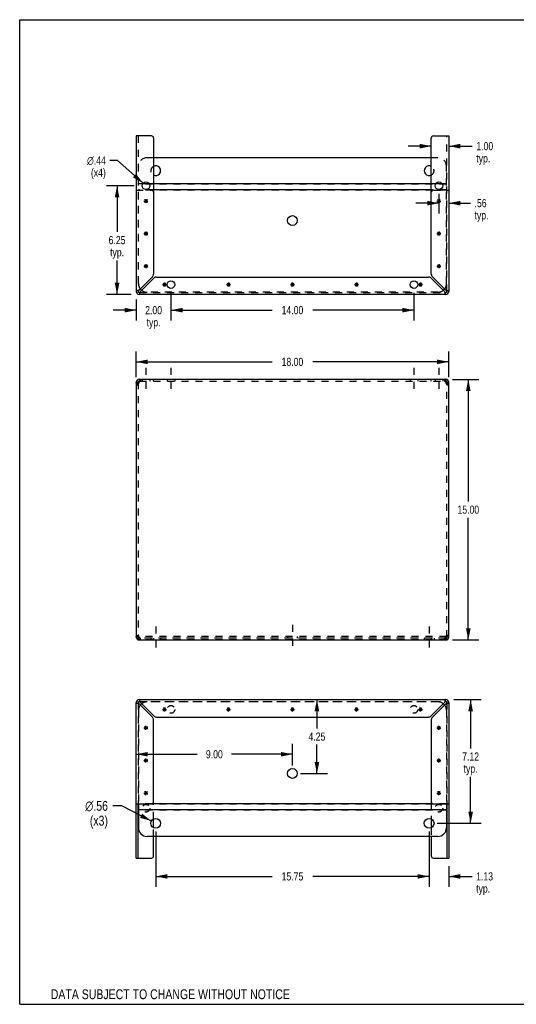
# Model space of a CAD drawing. Header units: inches. Extents: x 0 to 73.3, y 0 to 56.7.
# Tile 1 of 2: x 0 to 28.6, y 0 to 56.7. Entities that reach past the tile are written whole.
import ezdxf

# ---------------------------------------------------------------- set-up
doc = ezdxf.new("R2010")
doc.units = ezdxf.units.IN
doc.header["$LTSCALE"] = 4.033333
doc.header["$MEASUREMENT"] = 0
doc.linetypes.add('DASHED', pattern=[0.2, 0.1, -0.1])
doc.linetypes.add('HIDDEN', pattern=[0.2, 0.1, -0.1])
doc.layers.get('0').update_dxf_attribs({"linetype": 'CONTINUOUS'})
doc.layers.add('DEFAULT_2', color=8, linetype='HIDDEN')
doc.layers.add('DIMENSIONS', color=7, linetype='CONTINUOUS')
doc.styles.get("Standard").update_dxf_attribs({"font": 'txt', "width": 0.8})
doc.styles.add('TEXTSTYLE_1', font='gdt', dxfattribs={"width": 0.8})
doc.dimstyles.new('DIMSTYLE_1', dxfattribs={"dimtxt": 0.466667, "dimasz": 0.666667, "dimexe": 0.09, "dimexo": 0.07, "dimgap": 0.035, "dimtad": 0, "dimtih": 1, "dimtoh": 1, "dimzin": 4, "dimdsep": 46, "dimtxsty": 'Standard', "dimblk": '_FILLED', "dimblk1": '_FILLED', "dimblk2": '_FILLED', "dimcen": 0.09, "dimadec": 0, "dimazin": 0, "dimtfac": 1, "dimtofl": 0, "dimtmove": 0, "dimatfit": 3, "dimldrblk": '_FILLED', "dimfxl": 1, "dimtolj": 1, "dimtzin": 4, "dimarcsym": 0})
doc.dimstyles.new('DIMSTYLE_2', dxfattribs={"dimtxt": 0.566667, "dimasz": 0.666667, "dimexe": 0.09, "dimexo": 0.07, "dimgap": 0.09, "dimtad": 0, "dimtih": 1, "dimtoh": 1, "dimzin": 4, "dimdsep": 46, "dimtxsty": 'Standard', "dimblk": '_FILLED', "dimblk1": '_FILLED', "dimblk2": '_FILLED', "dimcen": 0.09, "dimadec": 0, "dimazin": 0, "dimtfac": 1, "dimtofl": 0, "dimtmove": 0, "dimatfit": 3, "dimldrblk": '_FILLED', "dimfxl": 1, "dimtolj": 1, "dimtzin": 4, "dimarcsym": 0})
doc.dimstyles.new('DIMSTYLE_3', dxfattribs={"dimtxt": 0.466667, "dimasz": 0.666667, "dimexe": 0.09, "dimexo": 0.07, "dimgap": 0.09, "dimtad": 0, "dimtih": 1, "dimtoh": 1, "dimzin": 4, "dimdsep": 46, "dimtxsty": 'Standard', "dimblk": '_FILLED', "dimblk1": '_FILLED', "dimblk2": '_FILLED', "dimcen": 0.09, "dimadec": 0, "dimazin": 0, "dimtfac": 1, "dimtofl": 0, "dimtmove": 0, "dimatfit": 3, "dimldrblk": '_FILLED', "dimfxl": 1, "dimtolj": 1, "dimtzin": 4, "dimarcsym": 0})

# ---------------------------------------------------------------- blocks, each defined once
blk = doc.blocks.new('_FILLED')
at = {"color": 0, "linetype": 'ByBlock'}
blk.add_solid([(0, 0), (-1, 0.2), (-1, -0.2)], dxfattribs=at)
blk = doc.blocks.new('*D1')
at = {"layer": 'DIMENSIONS', "color": 2, "linetype": 'Continuous'}
for p, q in [((6.715, 36.094), (6.715, 37.575)), ((24.715, 36.094), (24.715, 37.575)), ((6.715, 36.975), (14.548, 36.975)), ((24.715, 36.975), (16.881, 36.975))]:
    blk.add_line(p, q, dxfattribs=at)
at = {"layer": 'DIMENSIONS', "color": 2, "linetype": 'Continuous', "xscale": 0.6666666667, "yscale": 0.6666666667, "zscale": 0.6666666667, "rotation": 180}
blk.add_blockref('_FILLED', (6.715, 36.975), dxfattribs=at)
at = {"layer": 'DIMENSIONS', "color": 2, "linetype": 'Continuous', "xscale": 0.6666666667, "yscale": 0.6666666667, "zscale": 0.6666666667}
blk.add_blockref('_FILLED', (24.715, 36.975), dxfattribs=at)
at = {"layer": 'DIMENSIONS', "color": 2, "linetype": 'Continuous', "insert": (15.715, 37.208), "char_height": 0.4667, "width": 1.86667, "attachment_point": 2, "line_spacing_factor": 0.9}
blk.add_mtext('18.00', dxfattribs=at)
blk = doc.blocks.new('*D2')
at = {"layer": 'DIMENSIONS', "color": 2, "linetype": 'Continuous'}
for p, q in [((24.939, 35.968), (26.447, 35.968)), ((25.847, 35.968), (25.847, 28.935)), ((25.847, 20.968), (25.847, 28.001)), ((24.939, 20.968), (26.447, 20.968))]:
    blk.add_line(p, q, dxfattribs=at)
at = {"layer": 'DIMENSIONS', "color": 2, "linetype": 'Continuous', "xscale": 0.6666666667, "yscale": 0.6666666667, "zscale": 0.6666666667}
for p, rotation in [((25.847, 35.968), 90), ((25.847, 20.968), 270)]:
    blk.add_blockref('_FILLED', p, dxfattribs=dict(at, rotation=rotation))
at = {"layer": 'DIMENSIONS', "color": 2, "linetype": 'Continuous', "insert": (25.847, 28.701), "char_height": 0.4667, "width": 1.86667, "attachment_point": 2, "line_spacing_factor": 0.9}
blk.add_mtext('15.00', dxfattribs=at)
blk = doc.blocks.new('*D5')
at = {"layer": 'DIMENSIONS', "color": 2, "linetype": 'Continuous'}
for p, q in [((17.125, 17.535), (17.125, 15.876)), ((17.125, 13.284), (17.125, 14.943)), ((16.181, 13.284), (17.725, 13.284))]:
    blk.add_line(p, q, dxfattribs=at)
at = {"layer": 'DIMENSIONS', "color": 2, "linetype": 'Continuous', "xscale": 0.6666666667, "yscale": 0.6666666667, "zscale": 0.6666666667}
for p, rotation in [((17.125, 17.535), 90), ((17.125, 13.284), 270)]:
    blk.add_blockref('_FILLED', p, dxfattribs=dict(at, rotation=rotation))
at = {"layer": 'DIMENSIONS', "color": 2, "linetype": 'Continuous', "insert": (17.125, 15.643), "char_height": 0.4667, "width": 1.49333, "attachment_point": 2, "line_spacing_factor": 0.9}
blk.add_mtext('4.25', dxfattribs=at)
blk = doc.blocks.new('*D6')
at = {"layer": 'DIMENSIONS', "color": 2, "linetype": 'Continuous'}
for p, q in [((15.715, 13.75), (15.715, 14.992)), ((6.715, 14.392), (10.235, 14.392)), ((15.715, 14.392), (12.195, 14.392))]:
    blk.add_line(p, q, dxfattribs=at)
at = {"layer": 'DIMENSIONS', "color": 2, "linetype": 'Continuous', "xscale": 0.6666666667, "yscale": 0.6666666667, "zscale": 0.6666666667, "rotation": 180}
blk.add_blockref('_FILLED', (6.715, 14.392), dxfattribs=at)
at = {"layer": 'DIMENSIONS', "color": 2, "linetype": 'Continuous', "xscale": 0.6666666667, "yscale": 0.6666666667, "zscale": 0.6666666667}
blk.add_blockref('_FILLED', (15.715, 14.392), dxfattribs=at)
at = {"layer": 'DIMENSIONS', "color": 2, "linetype": 'Continuous', "insert": (11.215, 14.625), "char_height": 0.4667, "width": 1.49333, "attachment_point": 2, "line_spacing_factor": 0.9}
blk.add_mtext('9.00', dxfattribs=at)
blk = doc.blocks.new('*D7')
at = {"layer": 'DIMENSIONS', "color": 2, "linetype": 'Continuous'}
for p, q in [((23.59, 9.95), (23.59, 6.761)), ((24.715, 7.945), (24.715, 6.761)), ((23.59, 7.361), (22.256, 7.361)), ((24.715, 7.361), (26.064, 7.361))]:
    blk.add_line(p, q, dxfattribs=at)
at = {"layer": 'DIMENSIONS', "color": 2, "linetype": 'Continuous', "xscale": 0.6666666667, "yscale": 0.6666666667, "zscale": 0.6666666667}
blk.add_blockref('_FILLED', (23.59, 7.361), dxfattribs=at)
at = {"layer": 'DIMENSIONS', "color": 2, "linetype": 'Continuous', "xscale": 0.6666666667, "yscale": 0.6666666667, "zscale": 0.6666666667, "rotation": 180}
blk.add_blockref('_FILLED', (24.715, 7.361), dxfattribs=at)
at = {"layer": 'DIMENSIONS', "color": 2, "linetype": 'Continuous', "insert": (26.298, 7.594), "char_height": 0.4667, "width": 1.49333, "attachment_point": 1, "line_spacing_factor": 0.9}
blk.add_mtext('1.13\\Ptyp.', dxfattribs=at)
blk = doc.blocks.new('*D8')
at = {"layer": 'DIMENSIONS', "color": 2, "linetype": 'Continuous'}
for p, q in [((7.84, 9.95), (7.84, 6.761)), ((23.59, 9.95), (23.59, 6.761)), ((7.84, 7.361), (14.548, 7.361)), ((23.59, 7.361), (16.881, 7.361))]:
    blk.add_line(p, q, dxfattribs=at)
at = {"layer": 'DIMENSIONS', "color": 2, "linetype": 'Continuous', "xscale": 0.6666666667, "yscale": 0.6666666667, "zscale": 0.6666666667, "rotation": 180}
blk.add_blockref('_FILLED', (7.84, 7.361), dxfattribs=at)
at = {"layer": 'DIMENSIONS', "color": 2, "linetype": 'Continuous', "xscale": 0.6666666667, "yscale": 0.6666666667, "zscale": 0.6666666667}
blk.add_blockref('_FILLED', (23.59, 7.361), dxfattribs=at)
at = {"layer": 'DIMENSIONS', "color": 2, "linetype": 'Continuous', "insert": (15.715, 7.594), "char_height": 0.4667, "width": 1.86667, "attachment_point": 2, "line_spacing_factor": 0.9}
blk.add_mtext('15.75', dxfattribs=at)
blk = doc.blocks.new('*D9')
at = {"layer": 'DIMENSIONS', "color": 2, "linetype": 'Continuous'}
for p, q in [((25.015, 17.535), (26.579, 17.535)), ((25.979, 17.535), (25.979, 14.729)), ((25.979, 10.416), (25.979, 13.095)), ((24.056, 10.416), (26.579, 10.416))]:
    blk.add_line(p, q, dxfattribs=at)
at = {"layer": 'DIMENSIONS', "color": 2, "linetype": 'Continuous', "xscale": 0.6666666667, "yscale": 0.6666666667, "zscale": 0.6666666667}
for p, rotation in [((25.979, 17.535), 90), ((25.979, 10.416), 270)]:
    blk.add_blockref('_FILLED', p, dxfattribs=dict(at, rotation=rotation))
at = {"layer": 'DIMENSIONS', "color": 2, "linetype": 'Continuous', "insert": (25.979, 14.495), "char_height": 0.4667, "width": 1.49333, "attachment_point": 2, "line_spacing_factor": 0.9}
blk.add_mtext('7.12\\Ptyp.', dxfattribs=at)
blk = doc.blocks.new('*D10')
at = {"layer": 'DIMENSIONS', "color": 2, "linetype": 'Continuous'}
for p, q in [((5.894, 11.421), (5.37, 11.421)), ((7.59, 10.546), (5.894, 11.421))]:
    blk.add_line(p, q, dxfattribs=at)
at = {"layer": 'DIMENSIONS', "color": 2, "linetype": 'Continuous', "xscale": 0.6666666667, "yscale": 0.6666666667, "zscale": 0.6666666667, "rotation": 332.6934381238}
blk.add_blockref('_FILLED', (7.59, 10.546), dxfattribs=at)
at = {"layer": 'DIMENSIONS', "color": 2, "linetype": 'Continuous', "insert": (5.086, 11.704), "char_height": 0.56667, "width": 2.11556, "attachment_point": 3, "line_spacing_factor": 0.9, "style": 'TEXTSTYLE_1'}
blk.add_mtext('{\\Fgdt;n}\\Ftxt;.56\\P(x3)', dxfattribs=at)
blk = doc.blocks.new('*D11')
at = {"layer": 'DIMENSIONS', "color": 2, "linetype": 'Continuous'}
for p, q in [((6.592, 47.107), (5.011, 47.107)), ((5.611, 47.107), (5.611, 44.448)), ((5.611, 40.857), (5.611, 42.815)), ((6.414, 40.857), (5.011, 40.857))]:
    blk.add_line(p, q, dxfattribs=at)
at = {"layer": 'DIMENSIONS', "color": 2, "linetype": 'Continuous', "xscale": 0.6666666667, "yscale": 0.6666666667, "zscale": 0.6666666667}
for p, rotation in [((5.611, 47.107), 90), ((5.611, 40.857), 270)]:
    blk.add_blockref('_FILLED', p, dxfattribs=dict(at, rotation=rotation))
at = {"layer": 'DIMENSIONS', "color": 2, "linetype": 'Continuous', "insert": (5.611, 44.215), "char_height": 0.4667, "width": 1.49333, "attachment_point": 2, "line_spacing_factor": 0.9}
blk.add_mtext('6.25\\Ptyp.', dxfattribs=at)
blk = doc.blocks.new('*D12')
at = {"layer": 'DIMENSIONS', "color": 2, "linetype": 'Continuous'}
for p, q in [((8.715, 40.952), (8.715, 39.349)), ((6.715, 40.556), (6.715, 39.349)), ((6.715, 39.949), (5.381, 39.949)), ((8.715, 39.949), (10.048, 39.949))]:
    blk.add_line(p, q, dxfattribs=at)
at = {"layer": 'DIMENSIONS', "color": 2, "linetype": 'Continuous', "xscale": 0.6666666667, "yscale": 0.6666666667, "zscale": 0.6666666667}
blk.add_blockref('_FILLED', (6.715, 39.949), dxfattribs=at)
at = {"layer": 'DIMENSIONS', "color": 2, "linetype": 'Continuous', "xscale": 0.6666666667, "yscale": 0.6666666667, "zscale": 0.6666666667, "rotation": 180}
blk.add_blockref('_FILLED', (8.715, 39.949), dxfattribs=at)
at = {"layer": 'DIMENSIONS', "color": 2, "linetype": 'Continuous', "insert": (7.715, 40.182), "char_height": 0.4667, "width": 1.49333, "attachment_point": 2, "line_spacing_factor": 0.9}
blk.add_mtext('2.00\\Ptyp.', dxfattribs=at)
blk = doc.blocks.new('*D13')
at = {"layer": 'DIMENSIONS', "color": 2, "linetype": 'Continuous'}
for p, q in [((8.715, 40.952), (8.715, 39.349)), ((22.715, 40.952), (22.715, 39.349)), ((8.715, 39.949), (14.548, 39.949)), ((22.715, 39.949), (16.881, 39.949))]:
    blk.add_line(p, q, dxfattribs=at)
at = {"layer": 'DIMENSIONS', "color": 2, "linetype": 'Continuous', "xscale": 0.6666666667, "yscale": 0.6666666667, "zscale": 0.6666666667, "rotation": 180}
blk.add_blockref('_FILLED', (8.715, 39.949), dxfattribs=at)
at = {"layer": 'DIMENSIONS', "color": 2, "linetype": 'Continuous', "xscale": 0.6666666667, "yscale": 0.6666666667, "zscale": 0.6666666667}
blk.add_blockref('_FILLED', (22.715, 39.949), dxfattribs=at)
at = {"layer": 'DIMENSIONS', "color": 2, "linetype": 'Continuous', "insert": (15.715, 40.182), "char_height": 0.4667, "width": 1.86667, "attachment_point": 2, "line_spacing_factor": 0.9}
blk.add_mtext('14.00', dxfattribs=at)
blk = doc.blocks.new('*D14')
at = {"layer": 'DIMENSIONS', "color": 2, "linetype": 'Continuous'}
for p, q in [((24.152, 46.64), (24.152, 45.508)), ((24.152, 46.108), (22.819, 46.108)), ((24.715, 46.108), (25.973, 46.108))]:
    blk.add_line(p, q, dxfattribs=at)
at = {"layer": 'DIMENSIONS', "color": 2, "linetype": 'Continuous', "xscale": 0.6666666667, "yscale": 0.6666666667, "zscale": 0.6666666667}
blk.add_blockref('_FILLED', (24.152, 46.108), dxfattribs=at)
at = {"layer": 'DIMENSIONS', "color": 2, "linetype": 'Continuous', "xscale": 0.6666666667, "yscale": 0.6666666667, "zscale": 0.6666666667, "rotation": 180}
blk.add_blockref('_FILLED', (24.715, 46.108), dxfattribs=at)
at = {"layer": 'DIMENSIONS', "color": 2, "linetype": 'Continuous', "insert": (26.206, 46.341), "char_height": 0.4667, "width": 1.49333, "attachment_point": 1, "line_spacing_factor": 0.9}
blk.add_mtext('.56\\Ptyp.', dxfattribs=at)
blk = doc.blocks.new('*D15')
at = {"layer": 'DIMENSIONS', "color": 2, "linetype": 'Continuous'}
for p, q in [((23.715, 49.388), (22.381, 49.388)), ((24.715, 49.388), (26.076, 49.388))]:
    blk.add_line(p, q, dxfattribs=at)
at = {"layer": 'DIMENSIONS', "color": 2, "linetype": 'Continuous', "xscale": 0.6666666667, "yscale": 0.6666666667, "zscale": 0.6666666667}
blk.add_blockref('_FILLED', (23.715, 49.388), dxfattribs=at)
at = {"layer": 'DIMENSIONS', "color": 2, "linetype": 'Continuous', "xscale": 0.6666666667, "yscale": 0.6666666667, "zscale": 0.6666666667, "rotation": 180}
blk.add_blockref('_FILLED', (24.715, 49.388), dxfattribs=at)
at = {"layer": 'DIMENSIONS', "color": 2, "linetype": 'Continuous', "insert": (26.309, 49.621), "char_height": 0.4667, "width": 1.49333, "attachment_point": 1, "line_spacing_factor": 0.9}
blk.add_mtext('1.00\\Ptyp.', dxfattribs=at)
blk = doc.blocks.new('*D16')
at = {"layer": 'DIMENSIONS', "color": 2, "linetype": 'Continuous'}
for p, q in [((5.643, 48.563), (5.196, 48.563)), ((7.114, 47.252), (5.643, 48.563))]:
    blk.add_line(p, q, dxfattribs=at)
at = {"layer": 'DIMENSIONS', "color": 2, "linetype": 'Continuous', "xscale": 0.6666666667, "yscale": 0.6666666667, "zscale": 0.6666666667, "rotation": 318.2856607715}
blk.add_blockref('_FILLED', (7.114, 47.252), dxfattribs=at)
at = {"layer": 'DIMENSIONS', "color": 2, "linetype": 'Continuous', "insert": (4.963, 48.797), "char_height": 0.46667, "width": 1.74222, "attachment_point": 3, "line_spacing_factor": 0.9, "style": 'TEXTSTYLE_1'}
blk.add_mtext('{\\Fgdt;n}\\Ftxt;.44\\P(x4)', dxfattribs=at)

msp = doc.modelspace()

# ---------------------------------------------------------------- linework, layer by layer
at = {"color": 7, "linetype": 'Continuous'}
for p, q in [((0, 0), (0, 56.667)), ((0, 56.667), (73.333, 56.667)), ((6.81, 41.023), (6.819, 41.023)), ((6.881, 40.961), (6.881, 40.952)), ((24.548, 40.952), (24.548, 40.961)), ((24.611, 41.023), (24.619, 41.023)), ((6.715, 35.802), (6.819, 35.802)), ((6.881, 35.968), (6.881, 35.864)), ((6.9, 35.864), (6.881, 35.864)), ((24.548, 35.864), (24.529, 35.864)), ((24.548, 35.968), (24.548, 35.864)), ((24.611, 35.802), (24.715, 35.802)), ((6.819, 21.135), (6.715, 21.135)), ((6.84, 21.088), (6.84, 21.161)), ((6.881, 20.968), (6.881, 21.072)), ((6.881, 21.072), (6.9, 21.072)), ((24.529, 21.072), (24.548, 21.072)), ((24.548, 20.968), (24.548, 21.072)), ((24.59, 21.088), (24.59, 21.161)), ((24.715, 21.135), (24.611, 21.135)), ((6.819, 17.369), (6.81, 17.369)), ((6.881, 17.44), (6.881, 17.431)), ((8.258, 16.891), (8.421, 17.054)), ((8.421, 16.891), (8.258, 17.054)), ((8.34, 16.858), (8.34, 17.088)), ((11.946, 16.891), (12.108, 17.054)), ((12.108, 16.891), (11.946, 17.054)), ((12.027, 16.858), (12.027, 17.088)), ((15.633, 16.891), (15.796, 17.054)), ((15.796, 16.891), (15.633, 17.054)), ((15.715, 16.858), (15.715, 17.088)), ((19.321, 16.891), (19.483, 17.054)), ((19.483, 16.891), (19.321, 17.054)), ((19.402, 16.858), (19.402, 17.088)), ((23.008, 16.891), (23.171, 17.054)), ((23.008, 17.054), (23.171, 16.891)), ((23.09, 16.858), (23.09, 17.088)), ((24.548, 17.431), (24.548, 17.44)), ((24.619, 17.369), (24.611, 17.369)), ((8.225, 16.973), (8.455, 16.973)), ((11.912, 16.973), (12.142, 16.973)), ((15.6, 16.973), (15.83, 16.973)), ((19.287, 16.973), (19.517, 16.973)), ((22.975, 16.973), (23.205, 16.973)), ((7.162, 15.91), (7.392, 15.91)), ((7.196, 15.829), (7.358, 15.991)), ((7.358, 15.829), (7.196, 15.991)), ((7.277, 15.795), (7.277, 16.025)), ((24.037, 15.91), (24.267, 15.91)), ((24.071, 15.829), (24.233, 15.991)), ((24.071, 15.991), (24.233, 15.829)), ((24.152, 15.795), (24.152, 16.025)), ((7.162, 14.035), (7.392, 14.035)), ((7.196, 13.954), (7.358, 14.116)), ((7.358, 13.954), (7.196, 14.116)), ((7.277, 13.92), (7.277, 14.15)), ((24.037, 14.035), (24.267, 14.035)), ((24.071, 13.954), (24.233, 14.116)), ((24.071, 14.116), (24.233, 13.954)), ((24.152, 13.92), (24.152, 14.15)), ((7.162, 12.16), (7.392, 12.16)), ((7.358, 12.079), (7.196, 12.241)), ((7.196, 12.079), (7.358, 12.241)), ((7.277, 12.045), (7.277, 12.275)), ((24.037, 12.16), (24.267, 12.16)), ((24.071, 12.241), (24.233, 12.079)), ((24.071, 12.079), (24.233, 12.241)), ((24.152, 12.045), (24.152, 12.275)), ((6.819, 8.412), (6.819, 11.535)), ((6.84, 11.535), (6.84, 10.166)), ((23.791, 11.545), (7.638, 11.545)), ((24.59, 11.535), (24.59, 10.166)), ((24.611, 11.535), (24.611, 8.412)), ((24.59, 11.196), (6.84, 11.196)), ((7.715, 10.165), (7.715, 10.668)), ((23.715, 10.668), (23.715, 10.165)), ((24.09, 9.666), (7.34, 9.666)), ((7.715, 8.537), (7.715, 9.666)), ((23.715, 9.666), (23.715, 8.537)), ((6.715, 8.412), (7.59, 8.412)), ((23.84, 8.412), (24.715, 8.412)), ((0, 0), (73.333, 0))]:
    msp.add_line(p, q, dxfattribs=at)
at = {"color": 3, "linetype": 'Continuous'}
for p, q in [((6.715, 49.98), (6.715, 41.023)), ((7.59, 49.98), (6.715, 49.98)), ((23.84, 49.98), (24.715, 49.98)), ((24.715, 49.98), (24.715, 41.023)), ((7.715, 49.855), (7.715, 42.024)), ((23.715, 42.024), (23.715, 49.855)), ((23.715, 48.725), (7.715, 48.725)), ((7.462, 47.223), (7.093, 47.223)), ((23.715, 47.223), (7.715, 47.223)), ((24.337, 47.223), (23.968, 47.223)), ((23.715, 46.874), (7.715, 46.874)), ((7.65, 41.868), (6.881, 41.099)), ((6.957, 41.023), (7.726, 41.792)), ((7.882, 41.857), (23.547, 41.857)), ((23.703, 41.792), (24.472, 41.023)), ((24.548, 41.099), (23.779, 41.868)), ((24.548, 40.857), (6.881, 40.857)), ((6.715, 35.802), (6.715, 21.135)), ((6.78, 35.733), (6.763, 35.719)), ((6.798, 35.747), (6.78, 35.733)), ((6.859, 35.788), (6.838, 35.774)), ((6.881, 35.802), (6.859, 35.788)), ((24.548, 35.968), (6.881, 35.968)), ((6.881, 35.802), (6.889, 35.828)), ((24.54, 35.828), (24.548, 35.802)), ((24.57, 35.788), (24.548, 35.802)), ((24.591, 35.774), (24.57, 35.788)), ((24.649, 35.733), (24.631, 35.747)), ((24.666, 35.719), (24.649, 35.733)), ((24.715, 21.135), (24.715, 35.802)), ((6.763, 21.217), (6.78, 21.203)), ((6.78, 21.203), (6.798, 21.189)), ((6.838, 21.162), (6.859, 21.148)), ((6.859, 21.148), (6.881, 21.135)), ((6.889, 21.108), (6.881, 21.135)), ((6.881, 20.968), (24.548, 20.968)), ((24.548, 21.135), (24.54, 21.108)), ((24.548, 21.135), (24.57, 21.148)), ((24.57, 21.148), (24.591, 21.162)), ((24.631, 21.189), (24.649, 21.203)), ((24.649, 21.203), (24.666, 21.217)), ((6.715, 8.412), (6.715, 17.369)), ((6.881, 17.535), (24.548, 17.535)), ((6.881, 17.292), (7.65, 16.523)), ((7.726, 16.6), (6.957, 17.369)), ((24.472, 17.369), (23.703, 16.6)), ((23.779, 16.523), (24.548, 17.292)), ((24.715, 17.369), (24.715, 8.412)), ((7.882, 16.535), (23.547, 16.535)), ((7.715, 11.66), (7.715, 16.368)), ((23.715, 16.368), (23.715, 11.66)), ((6.715, 11.535), (7.59, 11.535)), ((23.84, 11.535), (24.715, 11.535))]:
    msp.add_line(p, q, dxfattribs=at)
at = {"color": 2, "linetype": 'DASHED'}
for p, q in [((7.277, 36.635), (7.277, 35.197)), ((8.715, 36.635), (8.715, 35.197)), ((22.715, 36.635), (22.715, 35.197)), ((24.152, 36.635), (24.152, 35.197)), ((7.84, 21.741), (7.84, 20.304)), ((15.715, 21.843), (15.715, 20.405)), ((23.59, 21.741), (23.59, 20.304))]:
    msp.add_line(p, q, dxfattribs=at)
at = {"color": 3, "linetype": 'Continuous'}
for points in [[(6.805, 41.076), (6.783, 41.069), (6.763, 41.061), (6.746, 41.054), (6.733, 41.046), (6.723, 41.038), (6.717, 41.031), (6.715, 41.023)], [(6.881, 41.099), (6.855, 41.092), (6.83, 41.084), (6.805, 41.076)], [(6.881, 40.857), (6.889, 40.859), (6.896, 40.865), (6.904, 40.875), (6.912, 40.888), (6.919, 40.905), (6.927, 40.925), (6.934, 40.948)], [(6.934, 40.948), (6.942, 40.972), (6.95, 40.997), (6.957, 41.023)], [(24.472, 41.023), (24.48, 40.997), (24.487, 40.972), (24.495, 40.948)], [(24.495, 40.948), (24.502, 40.925), (24.51, 40.905), (24.518, 40.888), (24.525, 40.875), (24.533, 40.865), (24.54, 40.859), (24.548, 40.857)], [(24.624, 41.076), (24.6, 41.084), (24.574, 41.092), (24.548, 41.099)], [(24.715, 41.023), (24.713, 41.031), (24.706, 41.038), (24.696, 41.046), (24.683, 41.054), (24.666, 41.061), (24.646, 41.069), (24.624, 41.076)], [(6.763, 35.719), (6.749, 35.733), (6.737, 35.747), (6.727, 35.76), (6.72, 35.774), (6.716, 35.788), (6.715, 35.802)], [(6.838, 35.774), (6.817, 35.76), (6.798, 35.747)], [(6.889, 35.828), (6.896, 35.853), (6.904, 35.877), (6.912, 35.899), (6.919, 35.919)], [(6.919, 35.919), (6.927, 35.936), (6.934, 35.95)], [(6.934, 35.95), (6.942, 35.96), (6.95, 35.966), (6.957, 35.968)], [(24.472, 35.968), (24.48, 35.966), (24.487, 35.96), (24.495, 35.95)], [(24.495, 35.95), (24.502, 35.936), (24.51, 35.919)], [(24.51, 35.919), (24.518, 35.899), (24.525, 35.877), (24.533, 35.853), (24.54, 35.828)], [(24.631, 35.747), (24.612, 35.76), (24.591, 35.774)], [(24.715, 35.802), (24.713, 35.788), (24.709, 35.774), (24.702, 35.76), (24.692, 35.747), (24.68, 35.733), (24.666, 35.719)], [(6.715, 21.135), (6.716, 21.148), (6.72, 21.162), (6.727, 21.176), (6.737, 21.189), (6.749, 21.203), (6.763, 21.217)], [(6.798, 21.189), (6.817, 21.176), (6.838, 21.162)], [(6.919, 21.017), (6.912, 21.037), (6.904, 21.059), (6.896, 21.083), (6.889, 21.108)], [(6.934, 20.986), (6.927, 21), (6.919, 21.017)], [(6.957, 20.968), (6.95, 20.97), (6.942, 20.976), (6.934, 20.986)], [(24.495, 20.986), (24.487, 20.976), (24.48, 20.97), (24.472, 20.968)], [(24.51, 21.017), (24.502, 21), (24.495, 20.986)], [(24.54, 21.108), (24.533, 21.083), (24.525, 21.059), (24.518, 21.037), (24.51, 21.017)], [(24.591, 21.162), (24.612, 21.176), (24.631, 21.189)], [(24.666, 21.217), (24.68, 21.203), (24.692, 21.189), (24.702, 21.176), (24.709, 21.162), (24.713, 21.148), (24.715, 21.135)], [(6.715, 17.369), (6.717, 17.361), (6.723, 17.353), (6.733, 17.346), (6.746, 17.338), (6.763, 17.33), (6.783, 17.323), (6.805, 17.315)], [(6.805, 17.315), (6.83, 17.308), (6.855, 17.3), (6.881, 17.292)], [(6.934, 17.444), (6.927, 17.466), (6.919, 17.486), (6.912, 17.503), (6.904, 17.517), (6.896, 17.527), (6.889, 17.533), (6.881, 17.535)], [(6.957, 17.369), (6.95, 17.395), (6.942, 17.42), (6.934, 17.444)], [(24.495, 17.444), (24.487, 17.42), (24.48, 17.395), (24.472, 17.369)], [(24.548, 17.535), (24.54, 17.533), (24.533, 17.527), (24.525, 17.517), (24.518, 17.503), (24.51, 17.486), (24.502, 17.466), (24.495, 17.444)], [(24.548, 17.292), (24.574, 17.3), (24.6, 17.308), (24.624, 17.315)], [(24.624, 17.315), (24.646, 17.323), (24.666, 17.33), (24.683, 17.338), (24.696, 17.346), (24.706, 17.353), (24.713, 17.361), (24.715, 17.369)]]:
    msp.add_lwpolyline(points, dxfattribs=at)
at = {"color": 7, "linetype": 'Continuous'}
for points in [[(6.881, 41.099), (6.871, 41.092), (6.862, 41.084), (6.853, 41.076), (6.844, 41.069), (6.837, 41.061), (6.831, 41.054), (6.825, 41.046), (6.822, 41.038), (6.819, 41.031), (6.819, 41.023)], [(6.881, 40.961), (6.889, 40.961), (6.896, 40.964), (6.904, 40.967), (6.912, 40.973), (6.919, 40.979)], [(6.919, 40.979), (6.927, 40.986), (6.934, 40.995), (6.942, 41.004), (6.95, 41.013), (6.957, 41.023)], [(24.472, 41.023), (24.48, 41.013), (24.487, 41.004), (24.495, 40.995), (24.502, 40.986), (24.51, 40.979), (24.518, 40.973), (24.525, 40.967), (24.533, 40.964), (24.54, 40.961), (24.548, 40.961)], [(24.592, 41.061), (24.585, 41.069), (24.576, 41.076), (24.567, 41.084), (24.558, 41.092), (24.548, 41.099)], [(24.611, 41.023), (24.61, 41.031), (24.608, 41.038), (24.604, 41.046), (24.599, 41.054), (24.592, 41.061)], [(6.823, 35.764), (6.821, 35.774), (6.819, 35.788), (6.819, 35.802)], [(24.611, 35.802), (24.61, 35.788), (24.608, 35.774)], [(6.819, 21.135), (6.819, 21.148), (6.821, 21.162)], [(24.607, 21.172), (24.608, 21.162), (24.61, 21.148), (24.611, 21.135)], [(6.819, 17.369), (6.819, 17.361), (6.822, 17.353), (6.825, 17.346), (6.831, 17.338), (6.837, 17.33)], [(6.837, 17.33), (6.844, 17.323), (6.853, 17.315), (6.862, 17.308), (6.871, 17.3), (6.881, 17.292)], [(6.957, 17.369), (6.95, 17.378), (6.942, 17.388), (6.934, 17.397), (6.927, 17.405), (6.919, 17.413), (6.912, 17.419), (6.904, 17.424), (6.896, 17.428), (6.889, 17.43), (6.881, 17.431)], [(24.51, 17.413), (24.502, 17.405), (24.495, 17.397), (24.487, 17.388), (24.48, 17.378), (24.472, 17.369)], [(24.548, 17.431), (24.54, 17.43), (24.533, 17.428), (24.525, 17.424), (24.518, 17.419), (24.51, 17.413)], [(24.548, 17.292), (24.558, 17.3), (24.567, 17.308), (24.576, 17.315), (24.585, 17.323), (24.592, 17.33), (24.599, 17.338), (24.604, 17.346), (24.608, 17.353), (24.61, 17.361), (24.611, 17.369)]]:
    msp.add_lwpolyline(points, dxfattribs=at)
at = {"color": 3, "linetype": 'Continuous'}
for centre, radius in [((7.277, 47.107), 0.219), ((24.152, 47.107), 0.219), ((15.715, 45.108), 0.281), ((8.715, 41.419), 0.219), ((22.715, 41.419), 0.219)]:
    msp.add_circle(centre, radius, dxfattribs=at)
at = {"color": 7, "linetype": 'Continuous'}
for centre in [(15.715, 13.284), (7.84, 10.416), (23.59, 10.416)]:
    msp.add_circle(centre, 0.281, dxfattribs=at)
at = {"color": 3, "linetype": 'Continuous'}
for centre, radius, start, end in [((7.59, 49.855), 0.125, 0, 90), ((23.84, 49.855), 0.125, 90, 180), ((7.84, 47.975), 0.281, 243.5695, 116.4305), ((23.59, 47.975), 0.281, 63.5695, 296.4305), ((7.495, 42.024), 0.22, 315, 360), ((23.935, 42.024), 0.22, 180, 225), ((7.882, 41.637), 0.22, 90, 135), ((23.547, 41.637), 0.22, 45, 90), ((6.881, 41.023), 0.167, 180, 270), ((7.34, 41.483), 0.5, 218.9378, 231.304), ((24.09, 41.483), 0.5, 308.696, 321.0622), ((24.548, 41.023), 0.167, 270, 360), ((6.881, 35.802), 0.167, 90, 180), ((24.548, 35.802), 0.167, 0, 90), ((6.881, 21.135), 0.167, 180, 270), ((24.548, 21.135), 0.167, 270, 360), ((6.881, 17.369), 0.167, 90, 180), ((24.548, 17.369), 0.167, 0, 90), ((7.495, 16.368), 0.22, 0, 45), ((7.882, 16.755), 0.22, 225, 270), ((23.547, 16.755), 0.22, 270, 315), ((23.935, 16.368), 0.22, 135, 180), ((7.59, 11.66), 0.125, 270, 360), ((23.84, 11.66), 0.125, 180, 270)]:
    msp.add_arc(centre, radius, start, end, dxfattribs=at)
at = {"color": 7, "linetype": 'Continuous'}
for centre, radius, start, end in [((6.881, 41.023), 0.0625, 180, 270), ((24.548, 41.023), 0.0625, 270, 360), ((6.881, 35.802), 0.0625, 90, 180), ((24.548, 35.802), 0.0625, 0, 90), ((6.881, 21.135), 0.0625, 180, 270), ((24.548, 21.135), 0.0625, 270, 360), ((6.881, 17.369), 0.0625, 90, 180), ((7.34, 16.909), 0.5, 128.696, 141.0622), ((24.09, 16.909), 0.5, 38.9378, 51.304), ((24.548, 17.369), 0.0625, 0, 90), ((7.34, 10.166), 0.5, 180, 270), ((24.09, 10.166), 0.5, 270, 360), ((7.59, 8.537), 0.125, 270, 360), ((23.84, 8.537), 0.125, 180, 270)]:
    msp.add_arc(centre, radius, start, end, dxfattribs=at)
at = {"layer": 'DEFAULT_2', "color": 8, "linetype": 'HIDDEN'}
for p, q in [((6.819, 49.98), (6.819, 41.023)), ((24.611, 41.023), (24.611, 49.98)), ((6.84, 41.483), (6.84, 48.225)), ((7.715, 48.725), (7.34, 48.725)), ((24.09, 48.725), (23.715, 48.725)), ((24.59, 41.483), (24.59, 48.225)), ((7.093, 47.223), (6.84, 47.223)), ((24.59, 47.196), (6.84, 47.196)), ((7.715, 47.223), (7.462, 47.223)), ((23.968, 47.223), (23.715, 47.223)), ((24.59, 47.223), (24.337, 47.223)), ((6.715, 46.857), (7.59, 46.857)), ((7.715, 46.874), (6.84, 46.874)), ((24.59, 46.847), (6.84, 46.847)), ((24.59, 46.874), (23.715, 46.874)), ((23.84, 46.857), (24.715, 46.857)), ((7.162, 46.232), (7.392, 46.232)), ((7.196, 46.15), (7.358, 46.313)), ((7.358, 46.15), (7.196, 46.313)), ((7.277, 46.347), (7.277, 46.117)), ((24.037, 46.232), (24.267, 46.232)), ((24.071, 46.15), (24.233, 46.313)), ((24.233, 46.15), (24.071, 46.313)), ((24.152, 46.347), (24.152, 46.117)), ((7.162, 44.357), (7.392, 44.357)), ((7.358, 44.275), (7.196, 44.438)), ((7.196, 44.275), (7.358, 44.438)), ((7.277, 44.472), (7.277, 44.242)), ((24.037, 44.357), (24.267, 44.357)), ((24.233, 44.275), (24.071, 44.438)), ((24.071, 44.275), (24.233, 44.438)), ((24.152, 44.472), (24.152, 44.242)), ((7.358, 42.4), (7.196, 42.563)), ((7.196, 42.4), (7.358, 42.563)), ((7.277, 42.597), (7.277, 42.367)), ((24.233, 42.4), (24.071, 42.563)), ((24.071, 42.4), (24.233, 42.563)), ((24.152, 42.597), (24.152, 42.367)), ((7.162, 42.482), (7.392, 42.482)), ((24.037, 42.482), (24.267, 42.482)), ((8.225, 41.419), (8.455, 41.419)), ((8.421, 41.338), (8.258, 41.5)), ((8.258, 41.338), (8.421, 41.5)), ((8.34, 41.534), (8.34, 41.304)), ((11.912, 41.419), (12.142, 41.419)), ((12.108, 41.338), (11.946, 41.5)), ((11.946, 41.338), (12.108, 41.5)), ((12.027, 41.534), (12.027, 41.304)), ((15.6, 41.419), (15.83, 41.419)), ((15.796, 41.338), (15.633, 41.5)), ((15.633, 41.338), (15.796, 41.5)), ((15.715, 41.304), (15.715, 41.534)), ((19.287, 41.419), (19.517, 41.419)), ((19.483, 41.338), (19.321, 41.5)), ((19.321, 41.338), (19.483, 41.5)), ((19.402, 41.534), (19.402, 41.304)), ((22.975, 41.419), (23.205, 41.419)), ((23.171, 41.338), (23.008, 41.5)), ((23.008, 41.338), (23.171, 41.5)), ((23.09, 41.534), (23.09, 41.304)), ((6.881, 40.961), (24.548, 40.961)), ((24.09, 40.983), (7.34, 40.983)), ((6.763, 35.719), (6.837, 35.719)), ((6.819, 35.802), (6.819, 21.135)), ((6.9, 35.864), (24.529, 35.864)), ((6.957, 35.968), (6.957, 35.864)), ((7.058, 35.968), (7.058, 35.864)), ((7.496, 35.968), (7.496, 35.864)), ((7.715, 35.864), (7.715, 35.968)), ((8.496, 35.968), (8.496, 35.864)), ((8.933, 35.968), (8.933, 35.864)), ((22.496, 35.968), (22.496, 35.864)), ((22.933, 35.968), (22.933, 35.864)), ((23.715, 35.864), (23.715, 35.968)), ((23.933, 35.968), (23.933, 35.864)), ((24.371, 35.968), (24.371, 35.864)), ((24.472, 35.968), (24.472, 35.864)), ((24.666, 35.719), (24.592, 35.719)), ((24.611, 21.135), (24.611, 35.802)), ((6.715, 35.628), (6.819, 35.628)), ((24.715, 35.628), (24.611, 35.628)), ((6.715, 21.217), (6.837, 21.217)), ((6.84, 21.161), (6.84, 21.176)), ((24.59, 21.176), (6.84, 21.176)), ((6.84, 20.971), (6.84, 21.088)), ((24.59, 21.075), (6.84, 21.075)), ((6.881, 21.072), (6.84, 21.072)), ((24.59, 20.971), (6.84, 20.971)), ((24.529, 21.072), (6.9, 21.072)), ((6.957, 20.968), (6.957, 21.072)), ((7.558, 21.075), (7.558, 20.971)), ((7.715, 21.072), (7.715, 20.968)), ((8.121, 21.075), (8.121, 20.971)), ((15.433, 21.176), (15.433, 21.072)), ((15.996, 21.176), (15.996, 21.072)), ((23.308, 21.075), (23.308, 20.971)), ((23.715, 21.072), (23.715, 20.968)), ((23.871, 21.075), (23.871, 20.971)), ((24.472, 20.968), (24.472, 21.072)), ((24.59, 21.072), (24.548, 21.072)), ((24.59, 21.161), (24.59, 21.176)), ((24.59, 20.971), (24.59, 21.088)), ((24.715, 21.217), (24.592, 21.217)), ((6.819, 17.369), (6.819, 11.535)), ((6.881, 17.431), (24.548, 17.431)), ((24.09, 17.409), (7.34, 17.409)), ((24.611, 17.369), (24.611, 11.535)), ((6.84, 16.909), (6.84, 11.535)), ((24.59, 16.909), (24.59, 11.535)), ((7.638, 11.545), (6.84, 11.545)), ((24.59, 11.518), (6.84, 11.518)), ((7.715, 10.668), (7.715, 11.66)), ((23.715, 11.66), (23.715, 10.668)), ((24.59, 11.545), (23.791, 11.545)), ((24.59, 11.169), (6.84, 11.169)), ((7.715, 9.666), (7.715, 10.165)), ((23.715, 10.165), (23.715, 9.666))]:
    msp.add_line(p, q, dxfattribs=at)
for points in [[(6.837, 35.719), (6.831, 35.733), (6.827, 35.747), (6.823, 35.76), (6.823, 35.764)], [(6.881, 35.802), (6.873, 35.788), (6.865, 35.774), (6.857, 35.76), (6.85, 35.747), (6.843, 35.733), (6.837, 35.719)], [(6.881, 35.802), (6.889, 35.811), (6.896, 35.821), (6.904, 35.83), (6.912, 35.838), (6.919, 35.846), (6.927, 35.852), (6.934, 35.857), (6.942, 35.861), (6.95, 35.863), (6.957, 35.864)], [(24.472, 35.864), (24.48, 35.863), (24.487, 35.861), (24.495, 35.857), (24.502, 35.852), (24.51, 35.846), (24.518, 35.838), (24.525, 35.83), (24.533, 35.821), (24.54, 35.811), (24.548, 35.802)], [(24.592, 35.719), (24.586, 35.733), (24.579, 35.747), (24.572, 35.76), (24.564, 35.774), (24.556, 35.788), (24.548, 35.802)], [(24.608, 35.774), (24.606, 35.76), (24.602, 35.747), (24.598, 35.733), (24.592, 35.719)], [(6.821, 21.162), (6.823, 21.176), (6.827, 21.189), (6.831, 21.203), (6.837, 21.217)], [(6.837, 21.217), (6.843, 21.203), (6.85, 21.189), (6.857, 21.176), (6.865, 21.162), (6.873, 21.148), (6.881, 21.135)], [(6.957, 21.072), (6.95, 21.073), (6.942, 21.075), (6.934, 21.079), (6.927, 21.084), (6.919, 21.09), (6.912, 21.098), (6.904, 21.106), (6.896, 21.115), (6.889, 21.125), (6.881, 21.135)], [(24.548, 21.135), (24.54, 21.125), (24.533, 21.115), (24.525, 21.106), (24.518, 21.098), (24.51, 21.09), (24.502, 21.084), (24.495, 21.079), (24.487, 21.075), (24.48, 21.073), (24.472, 21.072)], [(24.548, 21.135), (24.556, 21.148), (24.564, 21.162), (24.572, 21.176), (24.579, 21.189), (24.586, 21.203), (24.592, 21.217)], [(24.592, 21.217), (24.598, 21.203), (24.602, 21.189), (24.606, 21.176), (24.607, 21.172)]]:
    msp.add_lwpolyline(points, dxfattribs=at)
for centre in [(8.715, 16.973), (22.715, 16.973), (7.277, 11.285), (24.152, 11.285)]:
    msp.add_circle(centre, 0.219, dxfattribs=at)
for centre, radius, start, end in [((7.34, 48.225), 0.5, 90, 180), ((7.84, 47.975), 0.281, 116.4305, 243.5695), ((23.59, 47.975), 0.281, 296.4305, 63.5695), ((24.09, 48.225), 0.5, 0, 90), ((7.59, 46.732), 0.125, 0, 90), ((23.84, 46.732), 0.125, 90, 180), ((7.34, 41.483), 0.5, 180, 218.9378), ((24.09, 41.483), 0.5, 321.0622, 360), ((7.34, 41.483), 0.5, 231.304, 270), ((24.09, 41.483), 0.5, 270, 308.696), ((7.34, 16.909), 0.5, 141.0622, 180), ((7.34, 16.909), 0.5, 90, 128.696), ((24.09, 16.909), 0.5, 51.304, 90), ((24.09, 16.909), 0.5, 0, 38.9378)]:
    msp.add_arc(centre, radius, start, end, dxfattribs=at)

# ---------------------------------------------------------------- texts
at = {"layer": 'DIMENSIONS', "color": 2, "linetype": 'Continuous', "insert": (8.678, 0.863), "char_height": 0.56667, "width": 16.77333, "attachment_point": 2, "line_spacing_factor": 0.9}
msp.add_mtext('DATA SUBJECT TO CHANGE WITHOUT NOTICE', dxfattribs=at)

# ---------------------------------------------------------------- dimensions: what is measured, and where the dimension line sits
at = {"layer": 'DIMENSIONS', "color": 2, "linetype": 'Continuous'}
for base, p1, p2, picture, middle in [((24.715, 49.388), (23.715, 49.855), (24.715, 49.98), '*D15', (27.056, 49.038)), ((8.715, 39.949), (6.715, 40.626), (8.715, 41.022), '*D12', (7.715, 39.599))]:
    dim = msp.add_linear_dim(base=base, p1=p1, p2=p2, text='<>\\Ptyp.', dimstyle='DIMSTYLE_1', dxfattribs=at)
    dim.commit()
    dim.dimension.update_dxf_attribs({"geometry": picture, "text_midpoint": middle, "dimtype": 160})
for base, p1, p2, angle, picture, middle in [((24.152, 46.108), (24.715, 49.98), (24.152, 45.438), 180, '*D14', (26.953, 45.758)), ((5.611, 47.107), (6.484, 40.857), (6.662, 47.107), 90, '*D11', (5.611, 43.632)), ((25.979, 10.416), (24.945, 17.535), (23.986, 10.416), 270, '*D9', (25.979, 13.912)), ((23.58959, 7.36101), (24.71461, 6.69101), (23.58959, 10.01981), 180, '*D7', (27.04439, 7.01101))]:
    dim = msp.add_linear_dim(base=base, p1=p1, p2=p2, angle=angle, text='<>\\Ptyp.', dimstyle='DIMSTYLE_1', dxfattribs=at)
    dim.commit()
    dim.dimension.update_dxf_attribs({"geometry": picture, "text_midpoint": middle, "dimtype": 160})
for p1, p2, text, dimstyle, picture, middle in [((7.114, 47.252), (7.44, 46.961), '<>\\P(x4)', 'DIMSTYLE_3', '*D16', (4.092, 48.213)), ((7.59, 10.546), (8.089, 10.287), '<>\\P(x3)', 'DIMSTYLE_2', '*D10', (4.028, 10.996))]:
    dim = msp.add_diameter_dim_2p(p1=p1, p2=p2, text=text, dimstyle=dimstyle, dxfattribs=at)
    dim.commit()
    dim.dimension.update_dxf_attribs({"geometry": picture, "text_midpoint": middle, "dimtype": 163})
for base, p1, p2, picture, middle in [((22.715, 39.949), (8.715, 41.022), (22.715, 41.022), '*D13', (15.715, 39.949)), ((15.715, 14.392), (6.715, 11.535), (15.715, 13.68), '*D6', (11.215, 14.392))]:
    dim = msp.add_linear_dim(base=base, p1=p1, p2=p2, dimstyle='DIMSTYLE_1', dxfattribs=at)
    dim.commit()
    dim.dimension.update_dxf_attribs({"geometry": picture, "text_midpoint": middle, "dimtype": 160})
for base, p1, p2, angle, picture, middle in [((6.715, 36.975), (24.715, 36.024), (6.715, 36.024), 180, '*D1', (15.715, 36.975)), ((25.847, 20.968), (24.869, 35.968), (24.869, 20.968), 270, '*D2', (25.847, 28.468)), ((17.125, 13.284), (24.548, 17.535), (16.111, 13.284), 270, '*D5', (17.125, 15.409)), ((7.84, 7.361), (23.59, 10.02), (7.84, 10.02), 180, '*D8', (15.715, 7.361))]:
    dim = msp.add_linear_dim(base=base, p1=p1, p2=p2, angle=angle, dimstyle='DIMSTYLE_1', dxfattribs=at)
    dim.commit()
    dim.dimension.update_dxf_attribs({"geometry": picture, "text_midpoint": middle, "dimtype": 160})

doc.saveas('drawing.dxf')
